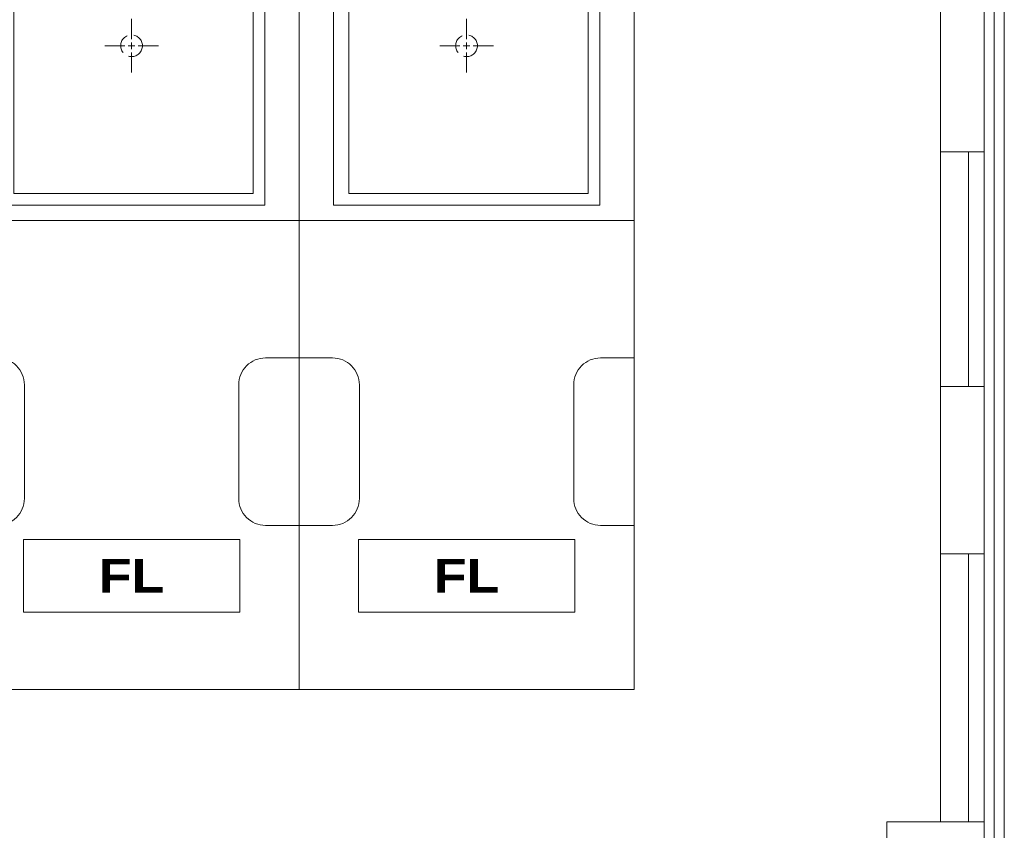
# Model space of a CAD drawing. Header units: millimetres. Extents: x -4580 to -1163, y 355 to 3010.
# Tile 23 of 30: x -4148 to -3928, y 2146 to 2327. Entities that reach past the tile are written whole.
import ezdxf

# ---------------------------------------------------------------- set-up
doc = ezdxf.new("R2010")
doc.units = ezdxf.units.MM
doc.linetypes.add('KRESKOWA', pattern=[8, 6, -2])
for name, color, linetype in [('kontur', 7, 'Continuous'), ('Pomoc do wymiaru', 6, 'Continuous'), ('Tekst', 5, 'Continuous')]:
    doc.layers.add(name, color=color, linetype=linetype)
doc.styles.add('PISMO_PROSTE', font='ROMANS.SHX')

# ---------------------------------------------------------------- blocks, each defined once
blk = doc.blocks.new('A$C45FD2488')
at = {"layer": 'kontur', "color": 7, "lineweight": 0}
for p, q in [((515, 1700.98), (515, 916.98)), ((518, 1700.98), (518, 916.98)), ((521.01, 900.98), (521.01, 1700.98)), ((521.02, 916.98), (521.02, 1700.98)), ((521.02, 1685.98), (521.02, 933.98)), ((502, 1188.98), (502, 1138.98)), ((501.96, 1138.98), (501.96, 1068.98)), ((510.33, 1138.98), (501.97, 1138.98)), ((510.33, 1138.98), (510.33, 1068.98)), ((515, 1138.98), (510.33, 1138.98)), ((510.33, 1068.98), (501.97, 1068.98)), ((502, 1068.98), (502, 1018.98)), ((515, 1068.98), (510.33, 1068.98)), ((501.96, 1018.98), (501.96, 938.98)), ((510.33, 1018.98), (501.97, 1018.98)), ((510.33, 1018.98), (510.33, 938.98)), ((515, 1018.98), (510.33, 1018.98)), ((486, 938.98), (486, 933.98)), ((490, 938.98), (486, 938.98)), ((515, 938.98), (490, 938.98))]:
    blk.add_line(p, q, dxfattribs=at)
blk = doc.blocks.new('A$C5B0E32FD')
at = {"lineweight": 0}
for p, q in [((0, 713), (0, 165)), ((100, 165), (100, 713)), ((10.26, 175.46), (10.26, 279.65)), ((14.89, 279.65), (14.89, 178.93)), ((86.31, 178.93), (86.31, 279.65)), ((89.74, 279.65), (89.74, 175.46)), ((14.89, 178.93), (14.89, 148.09)), ((86.31, 148.09), (86.31, 178.93)), ((10.26, 175.46), (10.26, 144.62)), ((89.74, 144.62), (89.74, 175.46)), ((0, 165), (0, 140)), ((100, 165), (100, 140)), ((14.89, 148.09), (86.31, 148.09)), ((89.74, 144.62), (10.26, 144.62)), ((100, 140), (0, 140)), ((0, 140), (0, 0)), ((100, 0), (100, 140)), ((0, 0), (100, 0))]:
    blk.add_line(p, q, dxfattribs=at)
for points in [[(0, 49), (10, 49, 0.414214), (18, 57), (18, 91, 0.414214), (10, 99), (0, 99)], [(90, 49), (100, 49), (100, 99), (90, 99, 0.414214), (82, 91), (82, 57, 0.414214)]]:
    blk.add_lwpolyline(points, format="xyb", close=True, dxfattribs=at)
at = {"layer": 'Pomoc do wymiaru', "linetype": 'KRESKOWA', "lineweight": 0}
for p, q in [((50, 194.17), (50, 200.42)), ((48, 192.17), (41.75, 192.17)), ((49, 192.17), (51, 192.17)), ((50, 191.17), (50, 193.17)), ((52, 192.17), (58.25, 192.17)), ((50, 190.17), (50, 183.92))]:
    blk.add_line(p, q, dxfattribs=at)
blk.add_circle((50, 192.17), 3.25, dxfattribs=at)
at = {"layer": 'Tekst', "lineweight": 0}
blk.add_lwpolyline([(17.71, 23.12), (82.29, 23.12), (82.29, 44.81), (17.71, 44.81)], close=True, dxfattribs=at)
at = {"layer": 'Tekst', "lineweight": 0, "insert": (50, 33.96), "char_height": 10, "width": 64.5823, "attachment_point": 5, "style": 'PISMO_PROSTE'}
blk.add_mtext('{\\fArial Black|b0|i0|c0|p34;F\\fArial Black|b0|i0|c238|p34;L}', dxfattribs=at)

msp = doc.modelspace()

# ---------------------------------------------------------------- block references
at = {"lineweight": 0, "xscale": 0.75, "yscale": 0.75, "zscale": 0.75}
for name, p in [('A$C45FD2488', (-4318.64, 1443.49)), ('A$C5B0E32FD', (-4160.77, 2177.36)), ('A$C5B0E32FD', (-4085.77, 2177.36))]:
    msp.add_blockref(name, p, dxfattribs=at)

doc.saveas('drawing.dxf')
